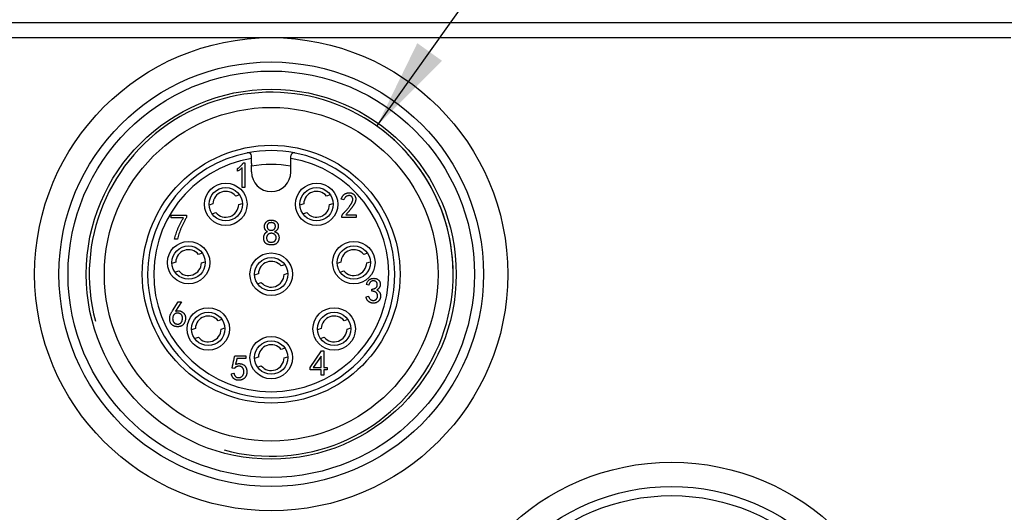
# Model space of a CAD drawing. Header units: millimetres. Extents: x 0 to 594, y 0 to 420.
# Tile 7 of 9: x 424 to 456, y 278 to 295. Entities that reach past the tile are written whole.
import ezdxf

# ---------------------------------------------------------------- set-up
doc = ezdxf.new("R2010")
doc.units = ezdxf.units.MM
doc.header["$LTSCALE"] = 32.67
doc.layers.get('0').update_dxf_attribs({"linetype": 'CONTINUOUS'})
doc.layers.add('00_COMPONENTS', color=7, linetype='CONTINUOUS')
doc.layers.add('51__DRAFT_DIMS', color=7, linetype='CONTINUOUS')
doc.styles.get("Standard").update_dxf_attribs({"font": 'simfang.ttf'})
doc.dimstyles.new('DIMSTYLE_5', dxfattribs={"dimtxt": 3, "dimasz": 3, "dimexe": 2.5, "dimexo": 0.5, "dimtad": 1, "dimdsep": 46, "dimtxsty": 'STANDARD', "dimblk": '_FILLED', "dimblk1": '_FILLED', "dimblk2": '_FILLED', "dimcen": 0.09, "dimclrt": 3, "dimazin": 2, "dimtp": 0.2, "dimtm": 0.2, "dimtfac": 1, "dimtofl": 0, "dimtmove": 0, "dimatfit": 1, "dimldrblk": '_FILLED', "dimfxl": 1, "dimtolj": 1, "dimarcsym": 0})

# ---------------------------------------------------------------- blocks, each defined once
blk = doc.blocks.new('_FILLED')
at = {"color": 0, "linetype": 'ByBlock'}
blk.add_solid([(0, 0), (-1, 0.167), (-1, -0.167)], dxfattribs=at)
blk = doc.blocks.new('*D12')
at = {"layer": '51__DRAFT_DIMS', "color": 4}
for p, q in [((435.715, 291.112), (456.158, 319.78)), ((456.158, 319.78), (459.658, 319.78)), ((459.658, 319.78), (473.673, 319.78))]:
    blk.add_line(p, q, dxfattribs=at)
at = {"layer": '51__DRAFT_DIMS', "color": 4, "xscale": 3, "yscale": 3, "zscale": 3, "rotation": 234.5079774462}
blk.add_blockref('_FILLED', (435.715, 291.112), dxfattribs=at)
at = {"layer": '51__DRAFT_DIMS', "color": 3}
for s, p in [('M', (461.158, 320.53)), ('12', (463.361, 320.53)), ('x1', (467.767, 320.53))]:
    blk.add_text(s, height=3, dxfattribs=at).set_placement(p)

msp = doc.modelspace()

# ---------------------------------------------------------------- linework, layer by layer
at = {"layer": '00_COMPONENTS', "color": 7}
for p, q in [((422.739, 294.527), (457.325, 294.527)), ((431.582, 289.877), (431.582, 290.13)), ((432.882, 289.877), (432.882, 290.13)), ((431.118, 289.62), (431.118, 289.709)), ((431.272, 289.091), (431.272, 289.737)), ((431.309, 289.896), (431.366, 289.896)), ((431.366, 289.896), (431.366, 289.091)), ((431.584, 289.6), (431.584, 289.827)), ((432.88, 289.597), (432.88, 289.827)), ((431.366, 289.091), (431.272, 289.091)), ((431.185, 288.848), (431.061, 288.805)), ((434.18, 288.848), (434.056, 288.805)), ((434.628, 288.685), (434.539, 288.699)), ((430.309, 288.545), (430.185, 288.502)), ((431.159, 288.521), (431.283, 288.564)), ((433.305, 288.545), (433.18, 288.502)), ((434.154, 288.521), (434.279, 288.564)), ((428.935, 288.088), (428.935, 288.172)), ((428.935, 288.172), (429.436, 288.172)), ((429.338, 288.088), (428.935, 288.088)), ((429.436, 288.172), (429.436, 288.092)), ((430.283, 288.218), (430.407, 288.261)), ((433.279, 288.218), (433.403, 288.261)), ((434.558, 288.1), (434.558, 288.119)), ((435.03, 288.1), (434.558, 288.1)), ((434.693, 288.185), (435.03, 288.185)), ((435.03, 288.185), (435.03, 288.1)), ((429.146, 287.381), (429.043, 287.381)), ((429.959, 286.924), (429.835, 286.881)), ((435.406, 286.924), (435.282, 286.881)), ((429.084, 286.621), (428.959, 286.578)), ((429.058, 286.295), (429.182, 286.338)), ((429.933, 286.598), (430.058, 286.641)), ((432.682, 286.542), (432.558, 286.499)), ((434.53, 286.621), (434.406, 286.578)), ((434.504, 286.295), (434.628, 286.338)), ((435.38, 286.598), (435.504, 286.641)), ((431.807, 286.239), (431.683, 286.196)), ((432.657, 286.215), (432.781, 286.258)), ((431.781, 285.912), (431.905, 285.955)), ((435.449, 285.869), (435.365, 285.884)), ((435.548, 285.673), (435.548, 285.734)), ((435.356, 285.486), (435.44, 285.5)), ((428.973, 285.016), (429.165, 285.315)), ((429.272, 285.315), (429.076, 285.007)), ((429.165, 285.315), (429.272, 285.315)), ((430.607, 284.737), (430.483, 284.694)), ((434.758, 284.737), (434.634, 284.694)), ((429.731, 284.434), (429.607, 284.391)), ((430.581, 284.411), (430.705, 284.454)), ((433.882, 284.434), (433.758, 284.391)), ((434.732, 284.411), (434.856, 284.454)), ((429.705, 284.108), (429.83, 284.151)), ((433.856, 284.108), (433.98, 284.151)), ((432.682, 283.792), (432.558, 283.749)), ((431.029, 283.534), (431.399, 283.534)), ((431.399, 283.45), (431.099, 283.45)), ((431.399, 283.534), (431.399, 283.45)), ((431.807, 283.489), (431.683, 283.446)), ((432.657, 283.465), (432.781, 283.508)), ((433.516, 283.156), (433.895, 283.703)), ((433.877, 283.525), (433.615, 283.156)), ((433.877, 283.156), (433.877, 283.525)), ((433.895, 283.703), (433.965, 283.703)), ((433.965, 283.703), (433.965, 283.156)), ((431.02, 283.123), (430.94, 283.132)), ((431.781, 283.162), (431.905, 283.205)), ((433.516, 283.076), (433.516, 283.156)), ((433.615, 283.156), (433.877, 283.156)), ((433.965, 283.156), (434.078, 283.156)), ((434.078, 283.156), (434.078, 283.076)), ((430.917, 282.94), (431.001, 282.964)), ((433.877, 283.076), (433.516, 283.076)), ((433.877, 282.898), (433.877, 283.076)), ((433.965, 282.898), (433.877, 282.898)), ((433.965, 283.076), (433.965, 282.898)), ((434.078, 283.076), (433.965, 283.076))]:
    msp.add_line(p, q, dxfattribs=at)
at = {"layer": '00_COMPONENTS', "color": 4}
msp.add_line((423.446, 294.027), (456.617, 294.027), dxfattribs=at)
at = {"layer": '00_COMPONENTS', "color": 7}
for centre, radius in [((432.232, 286.227), 7.8), ((432.232, 286.227), 7), ((432.232, 286.227), 6.1), ((432.232, 286.227), 5.5), ((432.232, 286.227), 4.25), ((430.734, 288.533), 0.7), ((430.734, 288.533), 0.55), ((433.729, 288.533), 0.7), ((433.729, 288.533), 0.55), ((429.508, 286.61), 0.7), ((434.955, 286.61), 0.7), ((429.508, 286.61), 0.55), ((434.955, 286.61), 0.55), ((432.232, 286.227), 0.7), ((432.232, 286.227), 0.55), ((430.156, 284.423), 0.7), ((434.307, 284.423), 0.7), ((430.156, 284.423), 0.55), ((434.307, 284.423), 0.55), ((432.232, 283.477), 0.7), ((432.232, 283.477), 0.55), ((445.432, 272.227), 7.8), ((445.432, 272.227), 7)]:
    msp.add_circle(centre, radius, dxfattribs=at)
at = {"layer": '00_COMPONENTS', "color": 4}
for centre in [(432.232, 286.227), (445.432, 272.227)]:
    msp.add_circle(centre, 6.7, dxfattribs=at)
for radius, start, end in [(6, 255, 195), (3.875, 99.6566, 80.3434)]:
    msp.add_arc((432.232, 286.227), radius, start, end, dxfattribs=at)
at = {"layer": '00_COMPONENTS', "color": 7}
for centre, radius, start, end in [((432.232, 286.227), 4.075, 79.1243, 100.8757), ((431.482, 290.13), 0.1, 0, 100.8744), ((432.982, 290.13), 0.1, 79.1243, 180), ((432.232, 286.227), 4.075, 101.4239, 179.8845), ((432.232, 286.227), 4.075, 100.8757, 101.4239), ((432.232, 286.227), 4.075, 78.7654, 79.1243), ((432.232, 286.227), 4.075, 0.2708, 78.7654), ((432.232, 289.877), 0.65, 180, 184.4117), ((432.232, 286.227), 3.623, 79.6956, 100.3044), ((432.232, 289.6), 0.648, 180, 359.7575), ((432.232, 289.877), 0.65, 355.5883, 360), ((430.734, 288.533), 0.425, 39.7544, 178.4198), ((433.729, 288.533), 0.425, 39.7544, 178.4198), ((430.734, 288.533), 0.425, 219.7544, 358.4198), ((433.729, 288.533), 0.425, 219.7544, 358.4198), ((429.508, 286.61), 0.425, 39.7544, 178.4198), ((434.955, 286.61), 0.425, 39.7544, 178.4198), ((429.508, 286.61), 0.425, 219.7544, 358.4198), ((432.232, 286.227), 0.425, 39.7544, 178.4198), ((434.955, 286.61), 0.425, 219.7544, 358.4198), ((432.232, 286.227), 4.075, 180, 0.2708), ((432.232, 286.227), 4.075, 179.8845, 180), ((432.232, 286.227), 0.425, 219.7544, 358.4198), ((430.156, 284.423), 0.425, 39.7544, 178.4198), ((434.307, 284.423), 0.425, 39.7544, 178.4198), ((430.156, 284.423), 0.425, 219.7544, 358.4198), ((434.307, 284.423), 0.425, 219.7544, 358.4198), ((432.232, 283.477), 0.425, 39.7544, 178.4198), ((432.232, 283.477), 0.425, 219.7544, 358.4198)]:
    msp.add_arc(centre, radius, start, end, dxfattribs=at)
for points, knots in [([(431.118, 289.709), (431.127, 289.716), (431.146, 289.729), (431.173, 289.75), (431.2, 289.772), (431.224, 289.795), (431.248, 289.819), (431.27, 289.844), (431.29, 289.869), (431.303, 289.887), (431.309, 289.896)], [0, 0, 0, 0, 0.130066, 0.258313, 0.384695, 0.509801, 0.633479, 0.75646, 0.878074, 1, 1, 1, 1]), ([(431.272, 289.737), (431.261, 289.727), (431.239, 289.706), (431.203, 289.676), (431.162, 289.647), (431.133, 289.629), (431.118, 289.62)], [0, 0, 0, 0, 0.227982, 0.469826, 0.72714, 1, 1, 1, 1]), ([(434.539, 288.699), (434.542, 288.708), (434.548, 288.725), (434.559, 288.749), (434.569, 288.771), (434.581, 288.792), (434.593, 288.811), (434.606, 288.828), (434.62, 288.843), (434.634, 288.856), (434.649, 288.868), (434.665, 288.878), (434.681, 288.887), (434.698, 288.894), (434.716, 288.9), (434.734, 288.905), (434.753, 288.908), (434.766, 288.909), (434.773, 288.91)], [0, 0, 0, 0, 0.082418, 0.16035, 0.234248, 0.304545, 0.370646, 0.433761, 0.494253, 0.551804, 0.607921, 0.663747, 0.718797, 0.773414, 0.828923, 0.884604, 0.941558, 1, 1, 1, 1]), ([(434.558, 288.119), (434.558, 288.125), (434.559, 288.136), (434.563, 288.153), (434.569, 288.17), (434.576, 288.186), (434.585, 288.202), (434.596, 288.217), (434.609, 288.232), (434.623, 288.246), (434.639, 288.261), (434.656, 288.278), (434.674, 288.297), (434.693, 288.318), (434.713, 288.341), (434.733, 288.366), (434.755, 288.392), (434.777, 288.421), (434.799, 288.449), (434.82, 288.476), (434.838, 288.502), (434.854, 288.526), (434.868, 288.548), (434.881, 288.569), (434.891, 288.588), (434.901, 288.61), (434.911, 288.636), (434.919, 288.665), (434.922, 288.692), (434.921, 288.717), (434.915, 288.74), (434.906, 288.761), (434.893, 288.78), (434.876, 288.796), (434.857, 288.809), (434.836, 288.817), (434.813, 288.822), (434.789, 288.821), (434.765, 288.817), (434.741, 288.81), (434.718, 288.798), (434.696, 288.784), (434.683, 288.773), (434.677, 288.768)], [0, 0, 0, 0, 0.016997, 0.033783, 0.0507, 0.067921, 0.085462, 0.103589, 0.122389, 0.142079, 0.163325, 0.186476, 0.211785, 0.239156, 0.2687, 0.300334, 0.334044, 0.369835, 0.405447, 0.438626, 0.469348, 0.497526, 0.523232, 0.546531, 0.567448, 0.585871, 0.618659, 0.648088, 0.674421, 0.698423, 0.720813, 0.74249, 0.764403, 0.787081, 0.809829, 0.831923, 0.854098, 0.877388, 0.901359, 0.92543, 0.950564, 0.976684, 1, 1, 1, 1]), ([(434.677, 288.768), (434.676, 288.767), (434.669, 288.759), (434.655, 288.742), (434.64, 288.715), (434.632, 288.695), (434.628, 288.685)], [0, 0, 0, 0, 0.03918, 0.338555, 0.656905, 1, 1, 1, 1]), ([(434.773, 288.91), (434.78, 288.91), (434.795, 288.912), (434.817, 288.912), (434.837, 288.91), (434.857, 288.908), (434.876, 288.903), (434.895, 288.896), (434.915, 288.886), (434.935, 288.875), (434.954, 288.86), (434.971, 288.843), (434.987, 288.821), (435, 288.797), (435.011, 288.77), (435.018, 288.74), (435.021, 288.708), (435.019, 288.679), (435.016, 288.654), (435.011, 288.635), (435.005, 288.615), (434.997, 288.593), (434.987, 288.571), (434.975, 288.548), (434.961, 288.524), (434.948, 288.504), (434.937, 288.487), (434.927, 288.473), (434.917, 288.458), (434.905, 288.443), (434.893, 288.426), (434.879, 288.408), (434.865, 288.39), (434.85, 288.371), (434.834, 288.351), (434.816, 288.329), (434.798, 288.308), (434.779, 288.285), (434.759, 288.261), (434.738, 288.236), (434.716, 288.211), (434.701, 288.193), (434.693, 288.185)], [0, 0, 0, 0, 0.023107, 0.044938, 0.065593, 0.085179, 0.104791, 0.125232, 0.146947, 0.170129, 0.194195, 0.219142, 0.245375, 0.273297, 0.302679, 0.33331, 0.366074, 0.401387, 0.420257, 0.440337, 0.461768, 0.484702, 0.509085, 0.535173, 0.562792, 0.592208, 0.60795, 0.624905, 0.643319, 0.662914, 0.683872, 0.706052, 0.729564, 0.754303, 0.780514, 0.808064, 0.836708, 0.866716, 0.898201, 0.930782, 0.964709, 1, 1, 1, 1]), ([(429.043, 287.381), (429.05, 287.411), (429.065, 287.47), (429.093, 287.559), (429.123, 287.648), (429.158, 287.736), (429.197, 287.824), (429.24, 287.913), (429.287, 288.001), (429.321, 288.058), (429.338, 288.088)], [0, 0, 0, 0, 0.119498, 0.23997, 0.361983, 0.485589, 0.610983, 0.738554, 0.868075, 1, 1, 1, 1]), ([(429.436, 288.092), (429.418, 288.063), (429.383, 288.005), (429.335, 287.915), (429.292, 287.826), (429.253, 287.738), (429.219, 287.649), (429.19, 287.56), (429.165, 287.471), (429.152, 287.411), (429.146, 287.381)], [0, 0, 0, 0, 0.133825, 0.264558, 0.39263, 0.518166, 0.641411, 0.762556, 0.882014, 1, 1, 1, 1]), ([(432.105, 287.632), (432.097, 287.638), (432.08, 287.648), (432.059, 287.666), (432.042, 287.684), (432.03, 287.704), (432.022, 287.726), (432.015, 287.748), (432.011, 287.771), (432.009, 287.796), (432.009, 287.82), (432.011, 287.844), (432.016, 287.865), (432.023, 287.885), (432.032, 287.904), (432.044, 287.921), (432.057, 287.939), (432.072, 287.955), (432.089, 287.97), (432.107, 287.983), (432.125, 287.993), (432.145, 288), (432.165, 288.005), (432.187, 288.009), (432.209, 288.011), (432.232, 288.011), (432.254, 288.011), (432.276, 288.009), (432.296, 288.006), (432.316, 288.002), (432.335, 287.996), (432.354, 287.988), (432.366, 287.981), (432.372, 287.978)], [0, 0, 0, 0, 0.044045, 0.083627, 0.119078, 0.151692, 0.18363, 0.216727, 0.251145, 0.287134, 0.322728, 0.356263, 0.387607, 0.417444, 0.446943, 0.477392, 0.508655, 0.541239, 0.573672, 0.604749, 0.634809, 0.664496, 0.694801, 0.725614, 0.757638, 0.790509, 0.823374, 0.854586, 0.884261, 0.912528, 0.94126, 0.971918, 1, 1, 1, 1]), ([(432.372, 287.978), (432.373, 287.977), (432.381, 287.972), (432.396, 287.962), (432.416, 287.946), (432.432, 287.925), (432.446, 287.902), (432.455, 287.88), (432.46, 287.861), (432.463, 287.846), (432.465, 287.831), (432.465, 287.815), (432.464, 287.798), (432.462, 287.781), (432.459, 287.763), (432.454, 287.744), (432.448, 287.726), (432.439, 287.709), (432.429, 287.693), (432.416, 287.678), (432.401, 287.663), (432.384, 287.65), (432.365, 287.638), (432.351, 287.631), (432.344, 287.628)], [0, 0, 0, 0, 0.008228, 0.065726, 0.125099, 0.184822, 0.247042, 0.312858, 0.347195, 0.382145, 0.417808, 0.454894, 0.493242, 0.533396, 0.575226, 0.618836, 0.663089, 0.707128, 0.75147, 0.797053, 0.843864, 0.893306, 0.945075, 1, 1, 1, 1]), ([(432.37, 287.802), (432.37, 287.802), (432.37, 287.807), (432.37, 287.817), (432.369, 287.831), (432.366, 287.844), (432.363, 287.857), (432.358, 287.868), (432.352, 287.879), (432.345, 287.888), (432.337, 287.897), (432.327, 287.904), (432.317, 287.911), (432.306, 287.916), (432.294, 287.92), (432.28, 287.924), (432.267, 287.926), (432.252, 287.928), (432.236, 287.928), (432.22, 287.927), (432.204, 287.926), (432.189, 287.923), (432.175, 287.92), (432.162, 287.915), (432.151, 287.91), (432.14, 287.903), (432.132, 287.896), (432.121, 287.885), (432.111, 287.869), (432.102, 287.849), (432.097, 287.828), (432.096, 287.813), (432.096, 287.805)], [0, 0, 0, 0, 0.001332, 0.035398, 0.069177, 0.100824, 0.131099, 0.159988, 0.188294, 0.216122, 0.24399, 0.272322, 0.301472, 0.33103, 0.361678, 0.393537, 0.426872, 0.461913, 0.499273, 0.538299, 0.577057, 0.613292, 0.64724, 0.679046, 0.708604, 0.737187, 0.764567, 0.791293, 0.843318, 0.894411, 0.946076, 1, 1, 1, 1]), ([(432.096, 287.805), (432.096, 287.798), (432.097, 287.782), (432.104, 287.759), (432.114, 287.737), (432.126, 287.72), (432.137, 287.707), (432.147, 287.698), (432.158, 287.691), (432.171, 287.685), (432.184, 287.68), (432.199, 287.677), (432.215, 287.675), (432.232, 287.674), (432.248, 287.675), (432.264, 287.677), (432.279, 287.68), (432.293, 287.685), (432.306, 287.691), (432.317, 287.698), (432.328, 287.707), (432.337, 287.716), (432.345, 287.727), (432.352, 287.738), (432.358, 287.75), (432.363, 287.763), (432.366, 287.776), (432.368, 287.789), (432.369, 287.798), (432.37, 287.802)], [0, 0, 0, 0, 0.054811, 0.110068, 0.167544, 0.228448, 0.25984, 0.290692, 0.322111, 0.354422, 0.3883, 0.423648, 0.46127, 0.501527, 0.541784, 0.579813, 0.615562, 0.649828, 0.682881, 0.71499, 0.746785, 0.779012, 0.810945, 0.842488, 0.873692, 0.905253, 0.93632, 0.968371, 1, 1, 1, 1]), ([(431.984, 287.436), (431.984, 287.445), (431.985, 287.464), (431.99, 287.492), (431.999, 287.519), (432.009, 287.542), (432.019, 287.559), (432.028, 287.572), (432.038, 287.583), (432.049, 287.595), (432.062, 287.605), (432.075, 287.615), (432.09, 287.624), (432.1, 287.63), (432.105, 287.632)], [0, 0, 0, 0, 0.114511, 0.230203, 0.347169, 0.46884, 0.53118, 0.593815, 0.656802, 0.721557, 0.787545, 0.856125, 0.926631, 1, 1, 1, 1]), ([(432.132, 287.206), (432.129, 287.207), (432.117, 287.21), (432.098, 287.217), (432.077, 287.229), (432.057, 287.242), (432.04, 287.258), (432.024, 287.275), (432.012, 287.293), (432.002, 287.314), (431.995, 287.335), (431.99, 287.359), (431.986, 287.383), (431.984, 287.409), (431.984, 287.427), (431.984, 287.436)], [0, 0, 0, 0, 0.036795, 0.121413, 0.202336, 0.281282, 0.35889, 0.435294, 0.510061, 0.584213, 0.66011, 0.739025, 0.821668, 0.908374, 1, 1, 1, 1]), ([(432.393, 287.414), (432.394, 287.421), (432.395, 287.436), (432.394, 287.455), (432.391, 287.472), (432.387, 287.484), (432.382, 287.496), (432.375, 287.507), (432.367, 287.517), (432.357, 287.527), (432.347, 287.537), (432.331, 287.549), (432.309, 287.561), (432.281, 287.572), (432.252, 287.577), (432.222, 287.577), (432.194, 287.573), (432.167, 287.564), (432.142, 287.551), (432.125, 287.538), (432.112, 287.525), (432.104, 287.514), (432.097, 287.504), (432.091, 287.492), (432.086, 287.48), (432.083, 287.467), (432.081, 287.454), (432.08, 287.445), (432.079, 287.441)], [0, 0, 0, 0, 0.039681, 0.092377, 0.118782, 0.144848, 0.170603, 0.197044, 0.224184, 0.252579, 0.282022, 0.312999, 0.375215, 0.435129, 0.494992, 0.556095, 0.616433, 0.673504, 0.72865, 0.784078, 0.811714, 0.838511, 0.864916, 0.89113, 0.917451, 0.944435, 0.971826, 1, 1, 1, 1]), ([(432.079, 287.441), (432.079, 287.431), (432.079, 287.414), (432.083, 287.388), (432.089, 287.364), (432.096, 287.346), (432.104, 287.332), (432.111, 287.323), (432.119, 287.315), (432.128, 287.308), (432.138, 287.301), (432.15, 287.296), (432.162, 287.292), (432.18, 287.287), (432.204, 287.284), (432.233, 287.283), (432.263, 287.285), (432.288, 287.289), (432.307, 287.295), (432.32, 287.3), (432.333, 287.306), (432.344, 287.314), (432.354, 287.323), (432.363, 287.333), (432.371, 287.344), (432.379, 287.36), (432.387, 287.382), (432.392, 287.401), (432.393, 287.412), (432.393, 287.414)], [0, 0, 0, 0, 0.055778, 0.108433, 0.15832, 0.207071, 0.230954, 0.254542, 0.277905, 0.301708, 0.325959, 0.351862, 0.378602, 0.407208, 0.466088, 0.525452, 0.586019, 0.648804, 0.679839, 0.709527, 0.737968, 0.765558, 0.792729, 0.8199, 0.84749, 0.875932, 0.932604, 0.986549, 1, 1, 1, 1]), ([(432.344, 287.628), (432.35, 287.626), (432.363, 287.622), (432.381, 287.615), (432.397, 287.607), (432.412, 287.598), (432.425, 287.589), (432.437, 287.578), (432.448, 287.567), (432.459, 287.551), (432.471, 287.529), (432.482, 287.501), (432.488, 287.469), (432.49, 287.436), (432.488, 287.404), (432.485, 287.374), (432.478, 287.347), (432.468, 287.324), (432.457, 287.304), (432.446, 287.285), (432.434, 287.268), (432.421, 287.253), (432.407, 287.24), (432.391, 287.228), (432.372, 287.217), (432.35, 287.208), (432.327, 287.201), (432.3, 287.196), (432.27, 287.193), (432.238, 287.192), (432.207, 287.193), (432.176, 287.196), (432.151, 287.201), (432.137, 287.204), (432.132, 287.206)], [0, 0, 0, 0, 0.026362, 0.051196, 0.074536, 0.09701, 0.118203, 0.138712, 0.158531, 0.177914, 0.216445, 0.255819, 0.297244, 0.34138, 0.384792, 0.423965, 0.459416, 0.49155, 0.521263, 0.549664, 0.576372, 0.601856, 0.627103, 0.653313, 0.681223, 0.711184, 0.743273, 0.778675, 0.817294, 0.859787, 0.902505, 0.942248, 0.979427, 1, 1, 1, 1]), ([(435.365, 285.884), (435.37, 285.897), (435.38, 285.923), (435.398, 285.961), (435.418, 285.994), (435.438, 286.019), (435.455, 286.037), (435.469, 286.049), (435.484, 286.06), (435.5, 286.069), (435.518, 286.076), (435.536, 286.082), (435.555, 286.087), (435.576, 286.09), (435.596, 286.091), (435.616, 286.092), (435.636, 286.091), (435.655, 286.089), (435.673, 286.086), (435.69, 286.081), (435.707, 286.075), (435.723, 286.069), (435.738, 286.06), (435.752, 286.051), (435.765, 286.041), (435.777, 286.03), (435.787, 286.018), (435.797, 286.004), (435.805, 285.99), (435.812, 285.975), (435.818, 285.959), (435.822, 285.942), (435.825, 285.926), (435.827, 285.909), (435.827, 285.891), (435.826, 285.873), (435.823, 285.855), (435.82, 285.838), (435.817, 285.828), (435.815, 285.824)], [0, 0, 0, 0, 0.057592, 0.112223, 0.164381, 0.214727, 0.239386, 0.263806, 0.288019, 0.312824, 0.337747, 0.363451, 0.39, 0.417561, 0.445366, 0.471929, 0.497816, 0.523112, 0.547524, 0.571382, 0.595116, 0.618492, 0.641528, 0.663753, 0.685607, 0.707169, 0.728633, 0.75016, 0.772299, 0.794619, 0.817188, 0.839647, 0.862427, 0.885151, 0.908474, 0.932081, 0.956572, 0.981843, 1, 1, 1, 1]), ([(435.59, 286.01), (435.587, 286.01), (435.579, 286.009), (435.565, 286.006), (435.55, 286.001), (435.534, 285.994), (435.519, 285.984), (435.506, 285.971), (435.492, 285.956), (435.481, 285.938), (435.469, 285.918), (435.458, 285.895), (435.452, 285.878), (435.449, 285.869)], [0, 0, 0, 0, 0.041189, 0.115797, 0.194098, 0.274432, 0.357655, 0.445284, 0.538833, 0.64093, 0.751058, 0.870271, 1, 1, 1, 1]), ([(435.548, 285.734), (435.556, 285.735), (435.571, 285.736), (435.593, 285.74), (435.613, 285.745), (435.632, 285.751), (435.649, 285.758), (435.665, 285.766), (435.678, 285.775), (435.69, 285.785), (435.701, 285.796), (435.71, 285.808), (435.717, 285.82), (435.723, 285.834), (435.727, 285.848), (435.73, 285.863), (435.731, 285.879), (435.73, 285.895), (435.729, 285.911), (435.725, 285.927), (435.72, 285.941), (435.713, 285.954), (435.704, 285.966), (435.694, 285.976), (435.682, 285.986), (435.669, 285.994), (435.655, 286), (435.641, 286.006), (435.626, 286.009), (435.611, 286.011), (435.599, 286.011), (435.592, 286.01), (435.59, 286.01)], [0, 0, 0, 0, 0.049913, 0.096617, 0.140503, 0.18113, 0.219433, 0.255687, 0.28961, 0.322228, 0.35371, 0.384469, 0.414632, 0.444947, 0.475865, 0.507519, 0.54052, 0.574905, 0.609512, 0.641899, 0.673156, 0.703746, 0.733783, 0.764242, 0.795381, 0.827717, 0.860575, 0.892512, 0.923676, 0.954647, 0.986131, 1, 1, 1, 1]), ([(435.711, 285.706), (435.722, 285.701), (435.742, 285.691), (435.77, 285.672), (435.793, 285.648), (435.809, 285.626), (435.82, 285.607), (435.827, 285.591), (435.832, 285.574), (435.836, 285.556), (435.838, 285.537), (435.838, 285.517), (435.838, 285.496), (435.835, 285.474), (435.832, 285.452), (435.826, 285.431), (435.819, 285.411), (435.809, 285.392), (435.798, 285.374), (435.785, 285.357), (435.77, 285.341), (435.754, 285.327), (435.736, 285.313), (435.717, 285.302), (435.698, 285.293), (435.679, 285.285), (435.659, 285.279), (435.638, 285.275), (435.616, 285.273), (435.594, 285.273), (435.573, 285.274), (435.552, 285.277), (435.531, 285.282), (435.511, 285.288), (435.497, 285.294), (435.489, 285.298), (435.487, 285.299)], [0, 0, 0, 0, 0.046742, 0.091508, 0.135487, 0.179633, 0.202139, 0.225196, 0.248868, 0.273446, 0.299113, 0.326251, 0.354792, 0.385106, 0.415473, 0.445024, 0.473949, 0.502288, 0.530964, 0.559448, 0.588563, 0.618388, 0.648317, 0.67739, 0.706145, 0.734499, 0.762697, 0.791266, 0.820185, 0.849883, 0.879403, 0.908237, 0.936488, 0.964218, 0.992006, 1, 1, 1, 1]), ([(435.815, 285.824), (435.815, 285.822), (435.812, 285.814), (435.806, 285.8), (435.795, 285.783), (435.783, 285.766), (435.768, 285.75), (435.751, 285.735), (435.732, 285.72), (435.718, 285.71), (435.711, 285.706)], [0, 0, 0, 0, 0.035046, 0.157122, 0.282771, 0.411986, 0.547604, 0.690066, 0.840317, 1, 1, 1, 1]), ([(435.487, 285.299), (435.483, 285.301), (435.472, 285.306), (435.457, 285.316), (435.44, 285.329), (435.424, 285.343), (435.41, 285.359), (435.397, 285.376), (435.386, 285.395), (435.376, 285.416), (435.368, 285.438), (435.361, 285.461), (435.357, 285.478), (435.356, 285.486)], [0, 0, 0, 0, 0.06143, 0.147512, 0.235932, 0.324609, 0.413826, 0.504432, 0.596493, 0.691283, 0.790167, 0.892717, 1, 1, 1, 1]), ([(435.44, 285.5), (435.443, 285.49), (435.45, 285.471), (435.464, 285.444), (435.481, 285.42), (435.497, 285.402), (435.512, 285.39), (435.523, 285.382), (435.535, 285.375), (435.548, 285.37), (435.562, 285.366), (435.576, 285.363), (435.591, 285.362), (435.606, 285.362), (435.621, 285.363), (435.636, 285.366), (435.65, 285.37), (435.663, 285.376), (435.675, 285.383), (435.687, 285.391), (435.697, 285.402), (435.707, 285.413), (435.715, 285.426), (435.723, 285.439), (435.729, 285.452), (435.734, 285.466), (435.737, 285.48), (435.739, 285.495), (435.74, 285.51), (435.74, 285.526), (435.738, 285.541), (435.735, 285.553), (435.733, 285.561), (435.732, 285.563)], [0, 0, 0, 0, 0.060974, 0.11976, 0.17672, 0.233591, 0.261623, 0.289015, 0.316299, 0.343487, 0.371274, 0.399658, 0.428728, 0.459033, 0.489459, 0.518575, 0.547013, 0.574913, 0.602708, 0.630697, 0.659357, 0.689089, 0.718936, 0.748372, 0.777171, 0.80592, 0.834659, 0.863887, 0.893559, 0.92422, 0.954714, 0.983632, 1, 1, 1, 1]), ([(435.732, 285.563), (435.732, 285.565), (435.729, 285.571), (435.725, 285.582), (435.718, 285.594), (435.71, 285.605), (435.701, 285.615), (435.69, 285.624), (435.678, 285.633), (435.664, 285.641), (435.649, 285.647), (435.632, 285.654), (435.613, 285.66), (435.593, 285.665), (435.571, 285.669), (435.556, 285.672), (435.548, 285.673)], [0, 0, 0, 0, 0.026534, 0.087023, 0.147853, 0.207349, 0.267273, 0.328905, 0.393451, 0.462132, 0.536869, 0.617036, 0.702438, 0.7953, 0.894172, 1, 1, 1, 1]), ([(429.225, 284.505), (429.219, 284.504), (429.206, 284.501), (429.185, 284.498), (429.162, 284.496), (429.139, 284.496), (429.116, 284.497), (429.095, 284.499), (429.074, 284.503), (429.054, 284.508), (429.034, 284.514), (429.016, 284.522), (428.999, 284.531), (428.982, 284.542), (428.967, 284.553), (428.954, 284.566), (428.941, 284.579), (428.93, 284.594), (428.92, 284.61), (428.912, 284.626), (428.903, 284.65), (428.894, 284.679), (428.887, 284.715), (428.883, 284.75), (428.884, 284.773), (428.884, 284.784)], [0, 0, 0, 0, 0.033769, 0.076124, 0.120798, 0.165666, 0.20859, 0.250369, 0.290875, 0.329993, 0.36869, 0.406368, 0.443989, 0.480771, 0.516728, 0.551983, 0.586772, 0.621603, 0.656565, 0.691821, 0.72808, 0.799762, 0.868393, 0.935016, 1, 1, 1, 1]), ([(428.884, 284.784), (428.885, 284.795), (428.887, 284.816), (428.892, 284.846), (428.9, 284.874), (428.909, 284.899), (428.922, 284.925), (428.936, 284.953), (428.954, 284.983), (428.966, 285.005), (428.973, 285.016)], [0, 0, 0, 0, 0.130375, 0.252443, 0.364577, 0.470289, 0.579839, 0.704817, 0.844746, 1, 1, 1, 1]), ([(429.264, 284.899), (429.263, 284.9), (429.257, 284.905), (429.247, 284.913), (429.232, 284.922), (429.217, 284.929), (429.201, 284.935), (429.185, 284.939), (429.168, 284.942), (429.151, 284.943), (429.133, 284.943), (429.116, 284.941), (429.098, 284.938), (429.082, 284.933), (429.067, 284.927), (429.053, 284.919), (429.04, 284.909), (429.029, 284.898), (429.019, 284.885), (429.007, 284.866), (428.996, 284.841), (428.986, 284.808), (428.982, 284.776), (428.982, 284.748), (428.984, 284.726), (428.987, 284.71), (428.991, 284.695), (428.996, 284.68), (429.003, 284.666), (429.01, 284.653), (429.019, 284.641), (429.026, 284.634), (429.029, 284.63)], [0, 0, 0, 0, 0.009783, 0.040927, 0.072347, 0.103011, 0.133289, 0.163706, 0.194446, 0.225794, 0.257697, 0.290354, 0.322758, 0.353737, 0.383184, 0.412332, 0.441143, 0.469955, 0.499652, 0.530421, 0.59219, 0.652456, 0.712758, 0.773718, 0.804204, 0.833444, 0.86195, 0.889826, 0.917379, 0.944844, 0.972455, 1, 1, 1, 1]), ([(429.029, 284.63), (429.033, 284.626), (429.04, 284.619), (429.052, 284.61), (429.065, 284.602), (429.078, 284.595), (429.093, 284.589), (429.108, 284.586), (429.124, 284.582), (429.141, 284.581), (429.158, 284.58), (429.175, 284.582), (429.191, 284.585), (429.206, 284.59), (429.22, 284.597), (429.234, 284.605), (429.247, 284.616), (429.259, 284.627), (429.27, 284.641), (429.279, 284.656), (429.287, 284.673), (429.294, 284.691), (429.299, 284.711), (429.303, 284.731), (429.305, 284.754), (429.305, 284.777), (429.305, 284.8), (429.302, 284.822), (429.297, 284.842), (429.291, 284.86), (429.283, 284.876), (429.274, 284.889), (429.267, 284.896), (429.264, 284.899)], [0, 0, 0, 0, 0.027479, 0.055154, 0.082407, 0.110235, 0.138331, 0.167447, 0.197366, 0.228795, 0.260071, 0.290211, 0.319511, 0.348177, 0.377143, 0.406237, 0.435884, 0.466929, 0.498598, 0.531108, 0.564869, 0.599842, 0.636385, 0.674863, 0.715815, 0.759421, 0.802406, 0.842523, 0.879527, 0.913989, 0.947046, 0.978512, 1, 1, 1, 1]), ([(429.076, 285.007), (429.086, 285.009), (429.106, 285.014), (429.135, 285.019), (429.163, 285.021), (429.189, 285.021), (429.213, 285.019), (429.236, 285.014), (429.257, 285.007), (429.277, 284.998), (429.295, 284.987), (429.311, 284.976), (429.326, 284.964), (429.34, 284.952), (429.351, 284.94), (429.362, 284.928), (429.371, 284.915), (429.38, 284.897), (429.39, 284.874), (429.398, 284.845), (429.404, 284.815), (429.406, 284.784), (429.406, 284.753), (429.403, 284.722), (429.397, 284.691), (429.387, 284.66), (429.375, 284.63), (429.358, 284.602), (429.337, 284.575), (429.317, 284.554), (429.298, 284.538), (429.283, 284.528), (429.266, 284.519), (429.248, 284.512), (429.234, 284.508), (429.226, 284.506), (429.225, 284.505)], [0, 0, 0, 0, 0.038235, 0.073853, 0.107246, 0.138645, 0.168076, 0.196074, 0.223015, 0.249231, 0.274575, 0.298379, 0.321072, 0.342575, 0.363003, 0.38265, 0.401463, 0.419723, 0.455566, 0.491796, 0.528417, 0.566018, 0.603906, 0.641793, 0.679766, 0.718242, 0.757079, 0.796677, 0.837709, 0.880634, 0.902638, 0.924875, 0.947815, 0.971372, 0.995934, 1, 1, 1, 1]), ([(430.94, 283.132), (430.941, 283.134), (430.942, 283.138), (430.944, 283.145), (430.946, 283.156), (430.949, 283.168), (430.953, 283.184), (430.957, 283.203), (430.962, 283.224), (430.967, 283.247), (430.973, 283.274), (430.979, 283.303), (430.986, 283.335), (430.994, 283.37), (431.002, 283.407), (431.011, 283.447), (431.019, 283.49), (431.026, 283.519), (431.029, 283.534)], [0, 0, 0, 0, 0.012245, 0.031422, 0.05692, 0.089353, 0.128214, 0.173914, 0.226548, 0.285931, 0.351425, 0.424172, 0.503349, 0.589369, 0.681821, 0.781204, 0.887343, 1, 1, 1, 1]), ([(431.099, 283.45), (431.097, 283.44), (431.093, 283.42), (431.088, 283.391), (431.082, 283.363), (431.076, 283.337), (431.07, 283.313), (431.064, 283.29), (431.058, 283.269), (431.054, 283.255), (431.052, 283.249)], [0, 0, 0, 0, 0.151947, 0.295502, 0.431833, 0.560795, 0.681593, 0.794865, 0.901057, 1, 1, 1, 1]), ([(431.323, 283.08), (431.322, 283.082), (431.319, 283.092), (431.312, 283.11), (431.299, 283.132), (431.282, 283.151), (431.264, 283.168), (431.243, 283.18), (431.221, 283.189), (431.196, 283.194), (431.171, 283.196), (431.143, 283.194), (431.12, 283.19), (431.101, 283.184), (431.087, 283.179), (431.074, 283.173), (431.062, 283.165), (431.05, 283.156), (431.039, 283.146), (431.029, 283.135), (431.023, 283.127), (431.02, 283.123)], [0, 0, 0, 0, 0.014646, 0.084375, 0.152682, 0.218674, 0.282635, 0.344767, 0.407981, 0.472783, 0.540414, 0.611681, 0.688105, 0.727041, 0.76555, 0.803661, 0.841726, 0.880098, 0.918814, 0.958792, 1, 1, 1, 1]), ([(431.052, 283.249), (431.064, 283.254), (431.086, 283.264), (431.119, 283.273), (431.152, 283.279), (431.183, 283.28), (431.213, 283.277), (431.243, 283.272), (431.272, 283.263), (431.3, 283.252), (431.326, 283.238), (431.349, 283.222), (431.368, 283.203), (431.382, 283.181), (431.394, 283.159), (431.405, 283.137), (431.413, 283.115), (431.42, 283.092), (431.425, 283.069), (431.428, 283.046), (431.43, 283.021), (431.429, 282.996), (431.427, 282.97), (431.423, 282.944), (431.416, 282.917), (431.408, 282.891), (431.398, 282.865), (431.385, 282.842), (431.37, 282.821), (431.352, 282.802), (431.332, 282.785), (431.31, 282.77), (431.289, 282.758), (431.274, 282.752), (431.268, 282.749)], [0, 0, 0, 0, 0.042734, 0.082635, 0.119878, 0.155439, 0.190114, 0.22446, 0.259016, 0.294116, 0.328138, 0.359829, 0.390015, 0.419537, 0.448409, 0.476477, 0.503805, 0.530373, 0.557013, 0.584081, 0.612121, 0.641112, 0.670792, 0.701181, 0.732388, 0.764605, 0.796389, 0.826956, 0.856823, 0.886182, 0.915773, 0.946062, 0.977168, 1, 1, 1, 1]), ([(431.268, 282.749), (431.266, 282.748), (431.254, 282.743), (431.232, 282.736), (431.202, 282.731), (431.17, 282.728), (431.142, 282.729), (431.119, 282.731), (431.102, 282.734), (431.085, 282.739), (431.068, 282.745), (431.051, 282.752), (431.035, 282.76), (431.019, 282.77), (431.003, 282.781), (430.988, 282.794), (430.974, 282.809), (430.961, 282.826), (430.95, 282.844), (430.939, 282.865), (430.931, 282.889), (430.923, 282.914), (430.919, 282.931), (430.917, 282.94)], [0, 0, 0, 0, 0.01824, 0.081255, 0.14697, 0.215823, 0.289344, 0.327253, 0.364798, 0.402535, 0.440887, 0.479837, 0.519219, 0.559726, 0.601542, 0.643918, 0.687999, 0.733296, 0.780842, 0.830736, 0.883885, 0.940178, 1, 1, 1, 1]), ([(431.001, 282.964), (431.004, 282.954), (431.009, 282.934), (431.019, 282.908), (431.031, 282.885), (431.045, 282.865), (431.059, 282.849), (431.076, 282.837), (431.094, 282.828), (431.113, 282.823), (431.132, 282.82), (431.151, 282.819), (431.168, 282.819), (431.185, 282.82), (431.201, 282.823), (431.215, 282.827), (431.229, 282.832), (431.246, 282.842), (431.265, 282.855), (431.284, 282.874), (431.3, 282.895), (431.313, 282.919), (431.322, 282.944), (431.328, 282.971), (431.331, 283), (431.331, 283.029), (431.329, 283.056), (431.325, 283.073), (431.323, 283.08)], [0, 0, 0, 0, 0.052306, 0.09995, 0.143377, 0.182764, 0.21907, 0.253183, 0.286432, 0.319956, 0.352942, 0.384226, 0.413675, 0.441471, 0.468122, 0.493874, 0.518616, 0.542886, 0.590302, 0.635456, 0.679598, 0.72407, 0.769355, 0.815684, 0.86353, 0.913387, 0.962909, 1, 1, 1, 1])]:
    msp.add_open_spline(points, degree=3, knots=knots, dxfattribs=at)
at = {"layer": '51__DRAFT_DIMS', "color": 4}
msp.add_arc((432.232, 286.227), 6, 0, 59.2716, dxfattribs=at)

# ---------------------------------------------------------------- dimensions: what is measured, and where the dimension line sits
dim = msp.add_diameter_dim_2p(p1=(435.715, 291.112), p2=(428.748, 281.342), text='M<>x1', dimstyle='DIMSTYLE_5', override={"dimtih": 1, "dimtoh": 1, "dimpost": '<>'}, dxfattribs=at)
dim.commit()
dim.dimension.update_dxf_attribs({"geometry": '*D12', "text_midpoint": (466.665, 322.03), "dimtype": 163})

doc.saveas('drawing.dxf')
